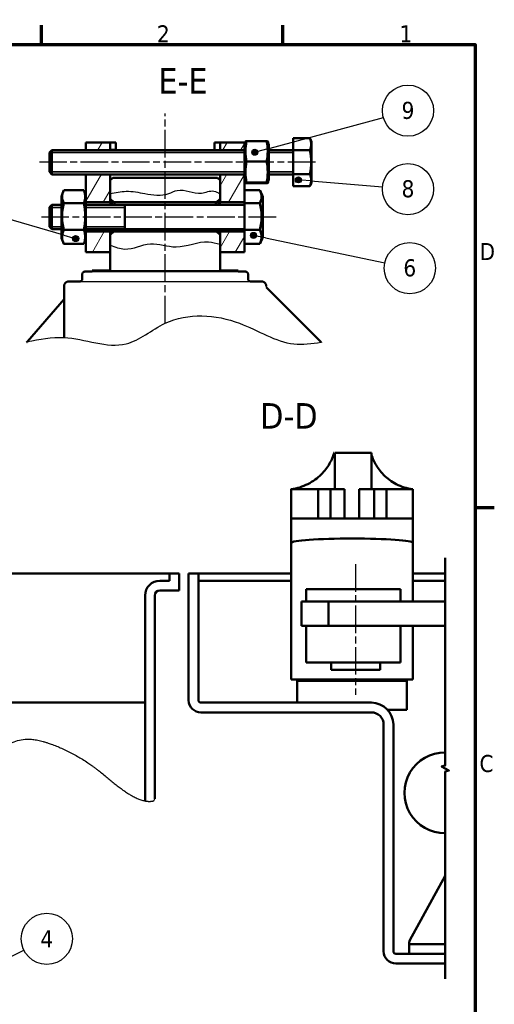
# Model space of a CAD drawing. Header units: millimetres. Extents: x 0 to 594, y 0 to 840.
# Tile 9 of 9: x 387 to 582, y 426 to 830. Entities that reach past the tile are written whole.
import ezdxf

# ---------------------------------------------------------------- set-up
doc = ezdxf.new("R2010")
doc.units = ezdxf.units.MM
doc.header["$LTSCALE"] = 2
doc.linetypes.add('CHAIN', pattern=[0.3543, 0.2362, -0.0295, 0.0591, -0.0295])
for name, color, linetype, lineweight in [('Cadre (ISO)', 7, 'Continuous', 70), ('Etroit visible (ISO)', 7, 'Continuous', 35), ("Géométrie d'esquisse (ISO)", 7, 'Continuous', 25), ('Hachure (ISO)', 7, 'Continuous', 18), ('Ligne interrompue (ISO)', 7, 'Continuous', 50), ('Symbole (ISO)', 7, 'Continuous', 25), ("Trait d'axe (ISO)", 7, 'Continuous', 25), ('Visible (ISO)', 7, 'Continuous', 50)]:
    doc.layers.add(name, color=color, linetype=linetype, lineweight=lineweight)
doc.styles.add('Texte de libellé (ISO)', font='TAHOMA.TTF')
doc.styles.add('Texte de note (ISO)', font='TAHOMA.TTF')

# ---------------------------------------------------------------- blocks, each defined once
blk = doc.blocks.new('Cadres Default Border')
at = {"layer": 'Cadre (ISO)'}
for p, q in [((198, 410), (198, 413.9)), ((247.5, 410), (247.5, 413.9)), ((287, 315), (290.9, 315))]:
    blk.add_line(p, q, dxfattribs=at)
at = {"layer": 'Cadre (ISO)', "flags": 128}
blk.add_lwpolyline([(10, 10), (10, 410), (287, 410), (287, 10), (10, 10)], dxfattribs=at)
at = {"layer": 'Cadre (ISO)', "char_height": 3.5, "attachment_point": 7, "style": 'Texte de note (ISO)'}
for s, insert in [('2', (221.69, 410.4)), ('1', (271.46, 410.4)), ('D', (287.87, 365.75)), ('C', (287.86, 260.69))]:
    blk.add_mtext(s, dxfattribs=dict(at, insert=insert))
blk = doc.blocks.new('Repère5')
at = {"layer": 'Symbole (ISO)'}
h = blk.add_hatch(color=256, dxfattribs=at)
edge = h.paths.add_edge_path(flags=0)
edge.add_arc((112.38, 183.67), 0.625, 0, 360)
for q in [(194.41, 224.24), (112.94, 183.95)]:
    blk.add_line((114.62, 184.78), q, dxfattribs=at)
for centre, radius in [((199.1, 226.56), 5.25), ((112.38, 183.67), 0.625)]:
    blk.add_circle(centre, radius, dxfattribs=at)
at = {"layer": 'Symbole (ISO)', "insert": (199.1, 226.56), "char_height": 3.5, "attachment_point": 5, "style": 'Texte de note (ISO)'}
blk.add_mtext('4', dxfattribs=at)
blk = doc.blocks.new('Repère8')
at = {"layer": 'Symbole (ISO)'}
h = blk.add_hatch(color=256, dxfattribs=at)
edge = h.paths.add_edge_path(flags=0)
edge.add_arc((250.71, 382.21), 0.625, 0, 360)
for q in [(251.34, 382.15), (267.98, 380.75)]:
    blk.add_line((253.21, 382), q, dxfattribs=at)
for centre, radius in [((273.19, 380.31), 5.25), ((250.71, 382.21), 0.625)]:
    blk.add_circle(centre, radius, dxfattribs=at)
at = {"layer": 'Symbole (ISO)', "insert": (273.19, 380.35), "char_height": 3.5, "attachment_point": 5, "style": 'Texte de note (ISO)'}
blk.add_mtext('8', dxfattribs=at)
blk = doc.blocks.new('Repère9')
at = {"layer": 'Symbole (ISO)'}
h = blk.add_hatch(color=256, dxfattribs=at)
edge = h.paths.add_edge_path(flags=0)
edge.add_arc((241.77, 387.87), 0.625, 0, 360)
for q in [(268.14, 395.03), (242.38, 388.04)]:
    blk.add_line((244.19, 388.53), q, dxfattribs=at)
for centre, radius in [((273.19, 396.4), 5.25), ((241.77, 387.87), 0.625)]:
    blk.add_circle(centre, radius, dxfattribs=at)
at = {"layer": 'Symbole (ISO)', "insert": (273.19, 396.43), "char_height": 3.5, "attachment_point": 5, "style": 'Texte de note (ISO)'}
blk.add_mtext('9', dxfattribs=at)
blk = doc.blocks.new('Repère10')
at = {"layer": 'Symbole (ISO)'}
h = blk.add_hatch(color=256, dxfattribs=at)
edge = h.paths.add_edge_path(flags=0)
edge.add_arc((241.5, 370.81), 0.625, 0, 360)
for q in [(242.11, 370.68), (268.43, 365.17)]:
    blk.add_line((243.95, 370.3), q, dxfattribs=at)
for centre, radius in [((241.5, 370.81), 0.625), ((273.56, 364.1), 5.25)]:
    blk.add_circle(centre, radius, dxfattribs=at)
at = {"layer": 'Symbole (ISO)', "insert": (273.56, 364.14), "char_height": 3.5, "attachment_point": 5, "style": 'Texte de note (ISO)'}
blk.add_mtext('6', dxfattribs=at)
blk = doc.blocks.new('Repère11')
at = {"layer": 'Symbole (ISO)'}
h = blk.add_hatch(color=256, dxfattribs=at)
edge = h.paths.add_edge_path(flags=0)
edge.add_arc((205.02, 370.17), 0.625, 0, 360)
for q in [(180.55, 377.23), (204.42, 370.34)]:
    blk.add_line((202.62, 370.86), q, dxfattribs=at)
for centre, radius in [((175.52, 378.68), 5.25), ((205.02, 370.17), 0.625)]:
    blk.add_circle(centre, radius, dxfattribs=at)
at = {"layer": 'Symbole (ISO)', "insert": (175.52, 378.68), "char_height": 3.5, "attachment_point": 5, "style": 'Texte de note (ISO)'}
blk.add_mtext('7', dxfattribs=at)

msp = doc.modelspace()

# ---------------------------------------------------------------- hatches: boundary and pattern name
at = {"layer": 'Hachure (ISO)'}
h = msp.add_hatch(dxfattribs=at)
h.set_pattern_fill('ANSI31', scale=50.8, angle=15, style=0)
h.set_pattern_definition([(60, (0, 0), (-5.49926, 3.175), [])])
h.paths.add_polyline_path([(479.26, 779.76), (469.26, 779.76), (469.26, 776.76), (479.26, 776.76), (479.26, 777.57), (479.26, 778.9)])
h.paths.add_polyline_path([(424.26, 779.76), (414.26, 779.76), (414.26, 776.76), (424.26, 776.76)])
h.paths.add_polyline_path([(469.26, 755.26), (479.26, 755.26), (479.26, 760.1), (479.26, 764.62), (479.26, 765.95), (479.26, 766.76), (469.26, 766.76), (469.26, 764.26), (469.26, 756.64)])
h.paths.add_polyline_path([(479.26, 743.26), (469.26, 743.26), (469.26, 741.88), (469.26, 734.76), (479.26, 734.76), (479.26, 738.43)])
h.paths.add_polyline_path([(414.26, 755.26), (424.26, 755.26), (424.26, 756.64), (424.26, 764.26), (424.26, 766.76), (414.26, 766.76), (414.26, 758.05)])
h.paths.add_polyline_path([(424.26, 743.26), (414.26, 743.26), (414.26, 740.47), (414.26, 734.76), (424.26, 734.76), (424.26, 741.88)])

# ---------------------------------------------------------------- linework, layer by layer
for p, q in [((424.26, 727.26), (469.26, 727.26)), ((416.76, 726.76), (476.76, 726.76)), ((411.76, 722.76), (481.76, 722.76)), ((488.25, 720.8), (488.26, 720.27)), ((488.25, 720.8), (488.26, 720.8)), ((442.09, 509.75), (442.54, 510.48))]:
    msp.add_line(p, q)
for points in [[(424.26, 758.76), (430.82, 759.74), (438.39, 758.8), (448.26, 758.8), (451.67, 760.11), (461.67, 759), (466.72, 759.81), (469.26, 758.66)], [(424.26, 737.62), (430.2, 736.03), (440.7, 738.19), (451.21, 736.94), (464.56, 738.99), (469.26, 737.97)]]:
    msp.add_spline(points, degree=3)
at = {"start_tangent": (0.654654, 0.755929)}
msp.add_spline([(390.26, 698.09), (405.26, 699.76), (430.76, 697.16), (446.76, 705.58), (477.29, 705.58), (499.55, 697.16), (510.74, 697.8)], degree=3, dxfattribs=at)
at = {"layer": 'Etroit visible (ISO)'}
for p, q in [((479.26, 775.61), (399.27, 775.61)), ((499.26, 775.61), (489.26, 775.61)), ((399.27, 767.71), (479.26, 767.71)), ((489.26, 767.71), (499.26, 767.71)), ((404.26, 753.11), (399.27, 753.11)), ((430.27, 753.11), (414.26, 753.11)), ((399.27, 745.21), (404.26, 745.21)), ((414.26, 745.21), (430.27, 745.21))]:
    msp.add_line(p, q, dxfattribs=at)
at = {"layer": "Géométrie d'esquisse (ISO)"}
msp.add_open_spline([(61.54, 507.08), (80.13, 505.81), (176.82, 543.94), (173.2, 500.22), (303.5, 528.81), (288.92, 537.51), (344.72, 532.01), (359.67, 521.97), (384.85, 534.86), (392.19, 536.67), (420.01, 525.44), (430.33, 510.71), (439.17, 508.77), (442.09, 509.75)], degree=4, knots=[0.026178, 0.026178, 0.026178, 0.026178, 0.026178, 0.2782792, 0.3813053, 0.4749812, 0.5584113, 0.6286291, 0.6993503, 0.7637501, 0.8266917, 0.8843442, 1, 1, 1, 1, 1], dxfattribs=at)
at = {"layer": 'Ligne interrompue (ISO)', "flags": 128}
msp.add_lwpolyline([(561.67, 436.63), (561.67, 521.72), (563.17, 522.12), (560.17, 523.85), (561.67, 524.25), (561.67, 609.33)], dxfattribs=at)
at = {"layer": "Trait d'axe (ISO)", "linetype": 'CHAIN', "ltscale": 23.990969}
for p, q in [((446.76, 705.58), (446.76, 791.65)), ((508.39, 771.66), (395.27, 771.66)), ((492.29, 749.16), (395.27, 749.16)), ((524.91, 606.8), (524.91, 553.12))]:
    msp.add_line(p, q, dxfattribs=at)
at = {"layer": 'Visible (ISO)'}
for p, q in [((424.26, 779.76), (414.26, 779.76)), ((414.26, 779.76), (414.26, 776.66)), ((424.26, 776.66), (424.26, 779.76)), ((424.26, 779.76), (426.57, 779.76)), ((426.57, 776.66), (426.57, 779.76)), ((466.96, 779.76), (469.26, 779.76)), ((466.96, 779.76), (466.96, 776.66)), ((479.26, 779.76), (469.26, 779.76)), ((469.26, 779.76), (469.26, 776.66)), ((479.26, 776.76), (479.26, 779.76)), ((479.26, 779.76), (479.26, 779.76)), ((479.26, 778.91), (479.26, 779.76)), ((480.19, 780.29), (488.34, 780.29)), ((499.26, 776.56), (499.27, 781.47)), ((499.27, 781.47), (506.17, 781.47)), ((399.27, 775.66), (400.27, 776.66)), ((479.26, 776.66), (400.27, 776.66)), ((426.56, 776.76), (424.26, 776.76)), ((479.26, 778.9), (479.26, 776.76)), ((499.26, 776.66), (489.27, 776.66)), ((499.26, 776.56), (506.17, 776.56)), ((499.26, 766.75), (499.26, 776.56)), ((480.19, 771.93), (488.34, 771.93)), ((399.27, 767.66), (400.27, 766.66)), ((479.26, 766.66), (400.27, 766.66)), ((414.26, 766.76), (414.26, 755.26)), ((424.26, 758.76), (424.26, 766.76)), ((425.26, 765.26), (424.26, 764.26)), ((424.26, 764.26), (424.26, 758.76)), ((468.26, 765.26), (425.26, 765.26)), ((469.26, 764.26), (468.26, 765.26)), ((469.26, 766.76), (469.26, 758.66)), ((469.26, 758.66), (469.26, 764.26)), ((479.26, 755.26), (479.26, 766.76)), ((479.26, 766.76), (479.26, 764.62)), ((479.26, 760.23), (479.26, 764.61)), ((499.26, 766.66), (489.27, 766.66)), ((499.26, 766.75), (506.17, 766.75)), ((499.27, 761.84), (499.26, 766.75)), ((405.14, 760.12), (413.39, 760.12)), ((479.26, 760.1), (479.26, 760.23)), ((479.26, 754.85), (479.27, 760.12)), ((479.26, 760.1), (479.26, 754.26)), ((479.27, 760.12), (485.61, 760.12)), ((480.19, 763.3), (488.34, 763.3)), ((480.19, 763.02), (488.34, 763.02)), ((499.27, 761.84), (506.17, 761.84)), ((414.26, 754.26), (414.26, 758.05)), ((414.26, 755.26), (424.26, 755.26)), ((424.26, 756.64), (424.26, 758.76)), ((424.26, 758.76), (424.26, 756.64)), ((424.26, 756.64), (425.74, 755.26)), ((424.26, 755.26), (424.26, 756.64)), ((425.74, 755.26), (467.78, 755.26)), ((467.78, 755.26), (469.26, 756.64)), ((469.26, 756.64), (469.26, 758.66)), ((469.26, 758.66), (469.26, 756.64)), ((469.26, 756.64), (469.26, 756.64)), ((469.26, 756.64), (469.26, 755.26)), ((469.26, 755.26), (479.26, 755.26)), ((399.27, 753.16), (400.27, 754.16)), ((404.26, 754.16), (400.27, 754.16)), ((405.14, 754.85), (413.39, 754.85)), ((479.26, 754.16), (414.27, 754.16)), ((479.26, 754.85), (485.61, 754.85)), ((479.26, 743.88), (479.26, 754.85)), ((399.27, 745.16), (400.27, 744.16)), ((404.26, 744.16), (400.27, 744.16)), ((405.14, 743.88), (413.39, 743.88)), ((414.26, 740.47), (414.26, 744.26)), ((424.26, 743.26), (414.26, 743.26)), ((414.26, 743.26), (414.26, 734.76)), ((479.26, 744.16), (414.27, 744.16)), ((425.74, 743.26), (424.26, 741.88)), ((424.26, 734.76), (424.26, 743.26)), ((467.78, 743.26), (425.74, 743.26)), ((469.26, 741.88), (467.78, 743.26)), ((479.26, 743.26), (469.26, 743.26)), ((469.26, 743.26), (469.26, 734.76)), ((479.26, 744.26), (479.26, 738.43)), ((479.26, 743.88), (485.61, 743.88)), ((479.27, 738.19), (479.26, 743.88)), ((479.26, 734.76), (479.26, 743.26)), ((424.26, 741.88), (424.26, 727.26)), ((469.26, 727.26), (469.26, 741.88)), ((405.14, 738.19), (413.39, 738.19)), ((479.26, 734.76), (479.26, 738.43)), ((479.27, 738.19), (485.61, 738.19)), ((414.26, 734.76), (424.26, 734.76)), ((469.26, 734.76), (479.26, 734.76)), ((479.26, 734.76), (479.26, 734.76)), ((424.26, 727.26), (416.76, 727.26)), ((416.76, 727.26), (416.76, 726.76)), ((476.76, 727.26), (469.26, 727.26)), ((476.76, 726.76), (476.76, 727.26)), ((412.76, 725.76), (412.76, 723.76)), ((416.76, 726.76), (413.76, 726.76)), ((479.76, 726.76), (476.76, 726.76)), ((480.76, 723.76), (480.76, 725.76)), ((405.26, 720.76), (405.26, 699.76)), ((411.76, 722.76), (407.26, 722.76)), ((486.26, 722.76), (481.76, 722.76)), ((488.3, 720.24), (488.26, 720.27)), ((510.74, 697.8), (488.3, 720.24)), ((390.26, 698.09), (405.26, 715.41)), ((390.08, 697.88), (390.26, 698.09)), ((510.77, 697.76), (510.74, 697.8)), ((515.72, 652.48), (515.88, 652.48)), ((516.37, 652.48), (516.37, 637.48)), ((516.37, 652.48), (531.37, 652.48)), ((531.37, 637.48), (531.37, 652.48)), ((498.39, 637.48), (509.54, 637.48)), ((498.39, 637.48), (498.39, 625.48)), ((498.39, 559.48), (498.39, 637.48)), ((509.54, 637.48), (514.53, 637.48)), ((509.54, 637.48), (509.54, 625.48)), ((514.53, 637.48), (520.38, 637.48)), ((514.53, 637.48), (514.53, 625.48)), ((520.38, 637.48), (520.38, 625.48)), ((526.38, 637.48), (532.53, 637.48)), ((526.38, 637.48), (526.38, 625.48)), ((532.53, 637.48), (537.53, 637.48)), ((532.53, 637.48), (532.53, 625.48)), ((537.53, 637.48), (548.38, 637.48)), ((537.53, 637.48), (537.53, 625.48)), ((548.38, 637.48), (548.38, 625.48)), ((498.39, 625.48), (509.54, 625.48)), ((509.54, 625.48), (514.53, 625.48)), ((514.53, 625.48), (520.38, 625.48)), ((520.38, 625.48), (526.38, 625.48)), ((526.38, 625.48), (532.53, 625.48)), ((532.53, 625.48), (537.53, 625.48)), ((537.53, 625.48), (548.38, 625.48)), ((548.39, 591.48), (548.38, 625.48)), ((272.54, 602.98), (448.54, 602.98)), ((452.54, 602.98), (448.54, 602.98)), ((448.54, 602.98), (448.54, 599.98)), ((452.54, 595.98), (452.54, 602.98)), ((460.39, 602.98), (456.39, 602.98)), ((456.39, 602.98), (456.39, 550.98)), ((460.39, 550.98), (460.39, 602.98)), ((460.39, 602.98), (498.39, 602.98)), ((548.39, 602.98), (561.67, 602.98)), ((448.54, 599.98), (444.54, 599.98)), ((460.39, 599.98), (498.39, 599.98)), ((548.39, 599.98), (561.67, 599.98)), ((438.54, 593.98), (438.54, 509.65)), ((442.54, 510.48), (442.54, 593.98)), ((444.54, 595.98), (452.54, 595.98)), ((504.61, 591.48), (504.61, 596.48)), ((505.28, 596.48), (504.61, 596.48)), ((505.28, 596.48), (543.28, 596.48)), ((543.28, 591.48), (543.28, 596.48)), ((502.75, 591.48), (502.75, 581.48)), ((502.75, 591.48), (513.82, 591.48)), ((513.82, 591.48), (513.82, 581.48)), ((513.82, 591.48), (561.67, 591.48)), ((502.75, 581.48), (505.91, 581.48)), ((504.61, 566.48), (504.61, 581.48)), ((506.09, 581.48), (505.91, 581.48)), ((506.09, 581.48), (511.41, 581.48)), ((511.41, 581.48), (513.82, 581.48)), ((513.82, 581.48), (526.67, 581.48)), ((526.67, 581.48), (544.08, 581.48)), ((543.28, 566.48), (543.28, 581.48)), ((544.08, 581.48), (561.67, 581.48)), ((548.39, 559.48), (548.39, 581.48)), ((506.09, 566.48), (504.61, 566.48)), ((543.28, 566.48), (506.09, 566.48)), ((514.91, 566.48), (514.91, 563.48)), ((534.91, 566.48), (534.91, 563.48)), ((534.91, 563.48), (514.91, 563.48)), ((498.39, 559.48), (548.39, 559.48)), ((545.89, 558.98), (500.89, 558.98)), ((500.89, 549.98), (500.89, 558.98)), ((505.89, 558.98), (505.89, 559.48)), ((540.89, 558.98), (540.89, 559.48)), ((545.89, 546.98), (545.89, 558.98)), ((373.2, 549.98), (438.54, 549.98)), ((531.39, 549.98), (461.39, 549.98)), ((461.39, 545.98), (531.39, 545.98)), ((545.89, 546.98), (538.09, 546.98)), ((536.39, 540.98), (536.39, 447.98)), ((540.39, 447.98), (540.39, 540.98)), ((561.67, 478.95), (547.13, 452.6)), ((546.89, 451.63), (546.89, 450.98)), ((546.89, 446.98), (546.89, 450.98)), ((546.89, 450.98), (561.67, 450.98)), ((561.67, 446.98), (541.39, 446.98)), ((541.39, 442.98), (561.67, 442.98))]:
    msp.add_line(p, q, dxfattribs=at)
at = {"layer": 'Visible (ISO)', "flags": 128}
for points in [[(424.26, 756.64), (424.26, 756.64), (424.27, 756.63), (424.28, 756.6), (424.29, 756.57), (424.3, 756.53), (424.32, 756.48), (424.34, 756.43), (424.36, 756.36), (424.39, 756.29), (424.42, 756.2), (424.45, 756.11), (424.49, 756.01), (424.52, 755.91), (424.56, 755.79), (424.6, 755.67), (424.65, 755.54), (424.69, 755.41), (424.74, 755.26), (424.78, 755.11), (424.83, 754.95), (424.88, 754.79), (424.93, 754.62), (424.98, 754.44), (425.02, 754.26)], [(424.26, 755.26), (424.26, 755.26), (424.26, 755.25), (424.26, 755.24), (424.27, 755.23), (424.27, 755.22), (424.28, 755.2), (424.28, 755.17), (424.29, 755.15), (424.3, 755.12), (424.31, 755.09), (424.32, 755.05), (424.33, 755.01), (424.34, 754.96), (424.35, 754.92), (424.36, 754.87), (424.38, 754.81), (424.39, 754.75), (424.41, 754.69), (424.42, 754.63), (424.44, 754.56), (424.45, 754.49), (424.47, 754.41), (424.49, 754.34), (424.51, 754.26)], [(426.14, 754.26), (426.11, 754.34), (426.08, 754.41), (426.05, 754.49), (426.02, 754.56), (426, 754.62), (425.97, 754.69), (425.95, 754.75), (425.93, 754.81), (425.9, 754.86), (425.88, 754.91), (425.86, 754.96), (425.85, 755), (425.83, 755.04), (425.81, 755.08), (425.8, 755.11), (425.79, 755.14), (425.77, 755.17), (425.76, 755.19), (425.76, 755.21), (425.75, 755.23), (425.74, 755.24), (425.74, 755.25), (425.74, 755.26), (425.74, 755.26)], [(467.78, 755.26), (467.78, 755.26), (467.78, 755.25), (467.78, 755.24), (467.77, 755.23), (467.77, 755.21), (467.76, 755.19), (467.75, 755.17), (467.73, 755.14), (467.72, 755.11), (467.71, 755.08), (467.69, 755.04), (467.68, 755), (467.66, 754.96), (467.64, 754.91), (467.62, 754.86), (467.59, 754.81), (467.57, 754.75), (467.55, 754.69), (467.52, 754.62), (467.5, 754.56), (467.47, 754.49), (467.44, 754.41), (467.41, 754.34), (467.38, 754.26)], [(468.5, 754.26), (468.54, 754.44), (468.59, 754.62), (468.64, 754.79), (468.69, 754.95), (468.74, 755.11), (468.78, 755.26), (468.83, 755.41), (468.87, 755.54), (468.92, 755.67), (468.96, 755.79), (469, 755.91), (469.03, 756.01), (469.07, 756.11), (469.1, 756.2), (469.13, 756.29), (469.16, 756.36), (469.18, 756.43), (469.2, 756.48), (469.22, 756.53), (469.23, 756.57), (469.25, 756.6), (469.25, 756.63), (469.26, 756.64), (469.26, 756.64)], [(469.01, 754.26), (469.03, 754.34), (469.05, 754.41), (469.07, 754.49), (469.08, 754.56), (469.1, 754.63), (469.12, 754.69), (469.13, 754.75), (469.14, 754.81), (469.16, 754.87), (469.17, 754.92), (469.18, 754.96), (469.19, 755.01), (469.2, 755.05), (469.21, 755.08), (469.22, 755.12), (469.23, 755.15), (469.24, 755.17), (469.24, 755.2), (469.25, 755.22), (469.25, 755.23), (469.26, 755.24), (469.26, 755.25), (469.26, 755.26), (469.26, 755.26)], [(425.02, 744.26), (424.98, 744.08), (424.93, 743.9), (424.88, 743.73), (424.83, 743.57), (424.78, 743.41), (424.74, 743.26), (424.69, 743.11), (424.65, 742.98), (424.6, 742.85), (424.56, 742.73), (424.52, 742.61), (424.49, 742.51), (424.45, 742.41), (424.42, 742.32), (424.39, 742.23), (424.36, 742.16), (424.34, 742.09), (424.32, 742.04), (424.3, 741.99), (424.29, 741.95), (424.28, 741.92), (424.27, 741.89), (424.26, 741.88), (424.26, 741.88)], [(424.51, 744.26), (424.49, 744.18), (424.47, 744.1), (424.45, 744.03), (424.44, 743.96), (424.42, 743.89), (424.41, 743.83), (424.39, 743.77), (424.38, 743.71), (424.36, 743.65), (424.35, 743.6), (424.34, 743.56), (424.33, 743.51), (424.32, 743.47), (424.31, 743.43), (424.3, 743.4), (424.29, 743.37), (424.28, 743.35), (424.28, 743.32), (424.27, 743.3), (424.27, 743.29), (424.26, 743.28), (424.26, 743.27), (424.26, 743.26), (424.26, 743.26)], [(425.74, 743.26), (425.74, 743.26), (425.74, 743.27), (425.74, 743.28), (425.75, 743.29), (425.76, 743.31), (425.76, 743.33), (425.77, 743.35), (425.79, 743.38), (425.8, 743.41), (425.81, 743.44), (425.83, 743.48), (425.85, 743.52), (425.86, 743.56), (425.88, 743.61), (425.9, 743.66), (425.93, 743.71), (425.95, 743.77), (425.97, 743.83), (426, 743.9), (426.02, 743.96), (426.05, 744.03), (426.08, 744.11), (426.11, 744.18), (426.14, 744.26)], [(467.38, 744.26), (467.41, 744.18), (467.44, 744.11), (467.47, 744.03), (467.5, 743.96), (467.52, 743.9), (467.55, 743.83), (467.57, 743.77), (467.59, 743.71), (467.62, 743.66), (467.64, 743.61), (467.66, 743.56), (467.68, 743.52), (467.69, 743.48), (467.71, 743.44), (467.72, 743.41), (467.73, 743.38), (467.75, 743.35), (467.76, 743.33), (467.77, 743.31), (467.77, 743.29), (467.78, 743.28), (467.78, 743.27), (467.78, 743.26), (467.78, 743.26)], [(469.26, 741.88), (469.26, 741.88), (469.25, 741.89), (469.25, 741.92), (469.23, 741.95), (469.22, 741.99), (469.2, 742.04), (469.18, 742.09), (469.16, 742.16), (469.13, 742.23), (469.1, 742.32), (469.07, 742.41), (469.03, 742.51), (469, 742.61), (468.96, 742.73), (468.92, 742.85), (468.87, 742.98), (468.83, 743.11), (468.78, 743.26), (468.74, 743.41), (468.69, 743.57), (468.64, 743.73), (468.59, 743.9), (468.54, 744.08), (468.5, 744.26)], [(469.26, 743.26), (469.26, 743.26), (469.26, 743.27), (469.26, 743.28), (469.25, 743.29), (469.25, 743.3), (469.24, 743.32), (469.24, 743.35), (469.23, 743.37), (469.22, 743.4), (469.21, 743.44), (469.2, 743.47), (469.19, 743.51), (469.18, 743.56), (469.17, 743.6), (469.16, 743.65), (469.14, 743.71), (469.13, 743.77), (469.12, 743.83), (469.1, 743.89), (469.08, 743.96), (469.07, 744.03), (469.05, 744.11), (469.03, 744.18), (469.01, 744.26)], [(412.76, 723.76), (412.76, 723.7), (412.75, 723.63), (412.74, 723.57), (412.72, 723.5), (412.71, 723.44), (412.68, 723.38), (412.66, 723.32), (412.63, 723.26), (412.59, 723.2), (412.55, 723.15), (412.51, 723.1), (412.47, 723.05), (412.42, 723.01), (412.37, 722.97), (412.32, 722.93), (412.26, 722.89), (412.2, 722.86), (412.14, 722.84), (412.08, 722.81), (412.02, 722.8), (411.96, 722.78), (411.89, 722.77), (411.82, 722.76), (411.76, 722.76)], [(413.76, 726.76), (413.7, 726.76), (413.63, 726.75), (413.57, 726.74), (413.5, 726.72), (413.44, 726.71), (413.38, 726.68), (413.32, 726.66), (413.26, 726.63), (413.21, 726.59), (413.15, 726.55), (413.1, 726.51), (413.05, 726.47), (413.01, 726.42), (412.97, 726.37), (412.93, 726.31), (412.89, 726.26), (412.86, 726.2), (412.84, 726.14), (412.81, 726.08), (412.8, 726.02), (412.78, 725.95), (412.77, 725.89), (412.76, 725.82), (412.76, 725.76)], [(480.76, 725.76), (480.76, 725.82), (480.75, 725.89), (480.74, 725.95), (480.72, 726.02), (480.71, 726.08), (480.68, 726.14), (480.66, 726.2), (480.63, 726.26), (480.59, 726.31), (480.55, 726.37), (480.51, 726.42), (480.47, 726.47), (480.42, 726.51), (480.37, 726.55), (480.32, 726.59), (480.26, 726.63), (480.2, 726.66), (480.14, 726.68), (480.08, 726.71), (480.02, 726.72), (479.96, 726.74), (479.89, 726.75), (479.82, 726.76), (479.76, 726.76)], [(481.76, 722.76), (481.7, 722.76), (481.63, 722.77), (481.57, 722.78), (481.5, 722.8), (481.44, 722.81), (481.38, 722.84), (481.32, 722.86), (481.26, 722.89), (481.21, 722.93), (481.15, 722.97), (481.1, 723.01), (481.05, 723.05), (481.01, 723.1), (480.97, 723.15), (480.93, 723.2), (480.89, 723.26), (480.86, 723.32), (480.84, 723.38), (480.81, 723.44), (480.8, 723.5), (480.78, 723.57), (480.77, 723.63), (480.76, 723.7), (480.76, 723.76)], [(407.26, 722.76), (407.13, 722.76), (407, 722.74), (406.87, 722.72), (406.74, 722.69), (406.61, 722.65), (406.49, 722.61), (406.38, 722.55), (406.26, 722.49), (406.15, 722.42), (406.04, 722.34), (405.94, 722.26), (405.85, 722.17), (405.76, 722.08), (405.68, 721.98), (405.6, 721.87), (405.53, 721.76), (405.47, 721.64), (405.41, 721.53), (405.37, 721.41), (405.33, 721.28), (405.3, 721.15), (405.28, 721.02), (405.26, 720.89), (405.26, 720.76)], [(389.84, 697.76), (389.96, 697.79), (390.02, 697.82), (390.08, 697.88)], [(498.38, 637.48), (499.34, 637.63), (500.27, 637.82), (501.17, 638.04), (502.03, 638.29), (502.89, 638.58), (503.72, 638.9), (504.54, 639.26), (505.34, 639.64), (506.12, 640.06), (506.86, 640.5), (507.59, 640.97), (508.28, 641.45), (508.94, 641.96), (509.57, 642.48), (510.17, 643.02), (510.74, 643.56), (511.27, 644.11), (511.77, 644.66), (512.24, 645.21), (512.67, 645.75), (513.08, 646.31), (513.48, 646.87), (513.85, 647.45), (514.2, 648.02), (514.52, 648.6), (514.82, 649.16), (515.08, 649.71), (515.33, 650.24), (515.54, 650.74), (515.73, 651.21), (515.88, 651.62), (516.01, 651.97), (516.11, 652.24), (516.17, 652.42), (516.2, 652.48)], [(531.37, 651.81), (531.48, 651.43), (531.63, 651), (531.8, 650.53), (532, 650.02), (532.23, 649.49), (532.48, 648.94), (532.76, 648.38), (533.07, 647.82), (533.4, 647.25), (533.75, 646.69), (534.12, 646.13), (534.51, 645.59), (534.93, 645.05), (535.38, 644.51), (535.86, 643.97), (536.38, 643.43), (536.92, 642.89), (537.5, 642.37), (538.11, 641.86), (538.75, 641.36), (539.42, 640.89), (540.12, 640.43), (540.85, 640), (541.6, 639.6), (542.37, 639.22), (543.17, 638.87), (543.98, 638.56), (544.81, 638.27), (545.65, 638.03), (546.53, 637.81), (547.43, 637.63), (548.37, 637.48)]]:
    msp.add_lwpolyline(points, dxfattribs=at)
at = {"layer": 'Visible (ISO)'}
msp.add_lwpolyline([(488.26, 720.8), (488.26, 720.89), (488.24, 721.02), (488.22, 721.15), (488.19, 721.28), (488.15, 721.41), (488.11, 721.53), (488.06, 721.64), (487.99, 721.76), (487.92, 721.87), (487.84, 721.98), (487.76, 722.08), (487.67, 722.17), (487.58, 722.26), (487.48, 722.34), (487.37, 722.42), (487.26, 722.49), (487.14, 722.55), (487.03, 722.61), (486.91, 722.65), (486.78, 722.69), (486.65, 722.72), (486.52, 722.74), (486.39, 722.76), (486.26, 722.76)], dxfattribs=at)
for centre, radius, start, end in [((504.27, 771.66), 26, 160.9099, 164.0576), ((464.27, 771.66), 26, 15.9424, 19.0896), ((484.27, 771.66), 24, 20.3641, 24.1351), ((484.26, 771.66), 22.44, 347.3702, 12.6298), ((504.27, 771.66), 26, 195.9424, 199.0896), ((464.27, 771.66), 26, 340.9099, 344.0576), ((484.27, 771.66), 24, 335.8649, 339.6359), ((429.27, 749.16), 26.5, 155.8699, 160.63), ((389.27, 749.16), 26.5, 19.37, 24.1381), ((464.27, 749.16), 24, 20.3641, 26.8417), ((429.27, 749.16), 26.5, 199.37, 204.1381), ((389.27, 749.16), 26.5, 335.8699, 340.63), ((464.27, 749.16), 24, 333.1663, 339.6359), ((444.54, 593.98), 6, 90, 180), ((444.54, 593.98), 2, 90, 180), ((461.39, 550.98), 5, 180, 270), ((461.39, 550.98), 1, 180, 270), ((531.39, 540.98), 9, 0, 90), ((531.39, 540.98), 5, 0, 90), ((561.39, 512.98), 16.5, 89.012, 270.988), ((548.89, 451.63), 2, 151.1244, 180), ((541.39, 447.98), 5, 180, 270), ((541.39, 447.98), 1, 180, 270)]:
    msp.add_arc(centre, radius, start, end, dxfattribs=at)
for centre, major_axis, ratio, start_param, end_param in [((504.26, 776.11), (-24.57, -0.01), 0.851733, 6.081867, 6.484019), ((504.27, 780.15), (-24.57, 0), 0.027911, 6.082236, 6.273526), ((464.27, 780.15), (24.57, 0), 0.027911, 0.009659, 0.201203), ((464.26, 776.11), (24.57, 0.01), 0.851733, 6.081867, 6.484019), ((484.27, 779.02), (22.44, 0), 0.5, 0.220431, 0.220578), ((484.26, 779.02), (22.44, 0), 0.5, 6.062607, 6.50347), ((399.27, 771.66), (0, 4), 0.000127, 0.000127, 3.141466), ((400.27, 771.66), (0, -5), 0.000127, 3.141591, 6.283183), ((479.27, 771.66), (0, -7.14), 0.000127, 3.142038, 6.28274), ((489.27, 771.66), (0, 7.14), 0.000127, 5.487983, 10.219981), ((489.27, 771.66), (0, -5), 0.000127, 3.141598, 6.28319), ((504.26, 767.61), (-24.57, 0.01), 0.879643, 6.082377, 6.484529), ((464.26, 767.61), (24.57, -0.01), 0.879643, 6.082377, 6.484529), ((484.26, 764.3), (22.44, 0), 0.5, 6.062901, 6.503764), ((429.26, 757.49), (-24.74, 0), 0.480897, 6.059472, 6.506609), ((389.26, 757.49), (24.74, 0), 0.480897, 6.059472, 6.506609), ((504.27, 763.16), (-24.57, 0), 0.027911, 6.082236, 6.484388), ((464.26, 757.49), (22.04, 0), 0.480897, 6.031536, 6.534544), ((464.27, 763.16), (24.57, 0), 0.027911, 6.082236, 6.484388), ((484.27, 764.3), (22.44, 0), 0.5, 6.062607, 6.062754), ((404.27, 749.16), (0, -8.79), 0.000127, 3.141954, 6.282824), ((414.27, 749.16), (0, 8.79), 0.000127, 5.317533, 10.390431), ((414.26, 749.26), (0, 6), 0.000127, 5.697499, 6.283185), ((399.27, 749.16), (0, 4), 0.000127, 0.000127, 3.141466), ((400.27, 749.16), (0, -5), 0.000127, 3.141597, 6.28319), ((400.27, 749.16), (0, -5), 0.000127, 3.141593, 6.283185), ((429.26, 749.36), (-24.74, -0.14), 0.99976, 6.053817, 6.500955), ((389.26, 749.36), (24.74, 0.14), 0.99976, 6.053817, 6.500955), ((414.27, 749.16), (0, -5), 0.000127, 3.141601, 6.283194), ((430.27, 749.16), (0, -5), 0.000127, 3.141593, 6.283185), ((464.26, 749.36), (22.04, 0.13), 0.99976, 6.025882, 6.52889), ((429.26, 741.04), (-24.74, 0), 0.518862, 6.059765, 6.506903), ((389.26, 741.04), (24.74, 0), 0.518862, 6.059765, 6.506903), ((414.26, 749.26), (0, -6), 0.000127, 6.283185, 6.868871), ((464.26, 741.04), (22.04, 0), 0.518862, 6.03183, 6.534838), ((429.27, 740.83), (-24.74, 0), 0.480897, 0.212215, 0.223424), ((523.39, 615.48), (25, 0.03), 0.072986, 6.283112, 9.411013)]:
    msp.add_ellipse(centre, major_axis=major_axis, ratio=ratio, start_param=start_param, end_param=end_param, dxfattribs=at)
for centre, major_axis in [((506.77, 771.66), (0, -8.35)), ((400.27, 771.66), (0, 5)), ((486.77, 749.16), (0, 8.35))]:
    msp.add_ellipse(centre, major_axis=major_axis, ratio=0.000127, dxfattribs=at)

# ---------------------------------------------------------------- block references
at = {"xscale": 2, "yscale": 2, "zscale": 2}
msp.add_blockref('Cadres Default Border', (0, 0), dxfattribs=at)
at = {"layer": 'Symbole (ISO)', "xscale": 2, "yscale": 2, "zscale": 2}
for name in ['Repère9', 'Repère11', 'Repère8', 'Repère10', 'Repère5']:
    msp.add_blockref(name, (0, 0), dxfattribs=at)

# ---------------------------------------------------------------- texts
at = {"layer": 'Symbole (ISO)', "char_height": 10.5, "attachment_point": 7, "style": 'Texte de libellé (ISO)'}
for s, insert in [('E-E ', (444.01, 799.74)), ('D-D ', (485.75, 662.35))]:
    msp.add_mtext(s, dxfattribs=dict(at, insert=insert))

doc.saveas('drawing.dxf')
